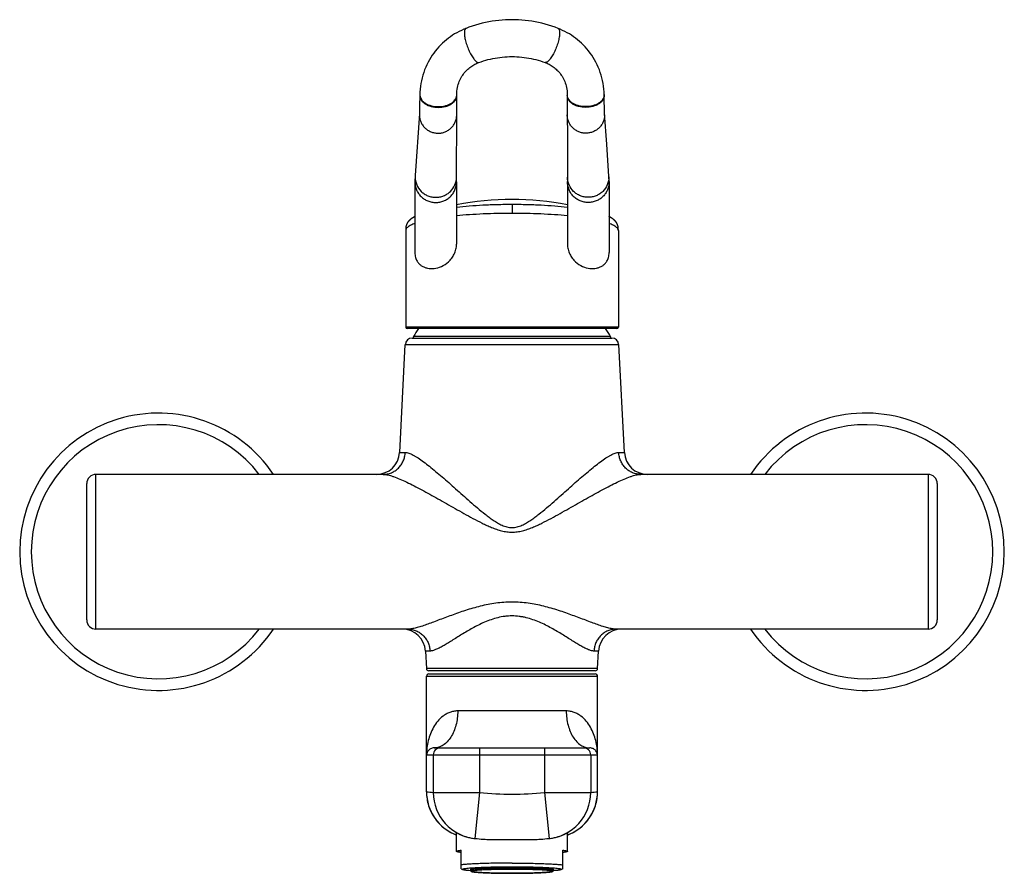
# Model space of a CAD drawing. Header units: millimetres. Extents: x 117 to 705, y 109 to 530.
# Tile 5 of 7: x 163 to 376, y 345 to 530. Entities that reach past the tile are written whole.
import ezdxf

# ---------------------------------------------------------------- set-up
doc = ezdxf.new("R2010")
doc.units = ezdxf.units.MM
doc.header["$LTSCALE"] = 46.255
doc.layers.get('0').update_dxf_attribs({"linetype": 'CONTINUOUS'})

msp = doc.modelspace()

# ---------------------------------------------------------------- linework, layer by layer
at = {"color": 7, "linetype": 'CONTINUOUS'}
for p, q in [((259.61, 528.31), (259.61, 528.31)), ((279.51, 528.31), (279.51, 528.31)), ((262.41, 520.94), (262.41, 520.94)), ((276.7, 520.94), (276.7, 520.94)), ((249.61, 514), (249.56, 511.35)), ((257.61, 512.09), (257.6, 513.99)), ((281.51, 513.99), (281.51, 513.2)), ((289.53, 512.43), (289.5, 514)), ((249.56, 511.35), (249.55, 510.73)), ((257.61, 510.7), (257.61, 512.09)), ((281.51, 513.2), (281.5, 511.83)), ((281.5, 511.83), (281.54, 502.86)), ((289.55, 511.18), (289.53, 512.43)), ((249.52, 509.9), (248.62, 496.45)), ((249.54, 510.38), (249.53, 510.2)), ((249.55, 510.73), (249.54, 510.38)), ((257.54, 496.02), (257.6, 509.62)), ((257.6, 509.6), (257.61, 510.7)), ((289.57, 510.61), (289.55, 511.18)), ((289.58, 510.29), (289.57, 510.61)), ((289.58, 510.13), (289.58, 510.29)), ((289.59, 510), (289.58, 510.13)), ((290.04, 503.24), (289.59, 509.89)), ((281.54, 502.86), (281.57, 496.1)), ((248.56, 495.21), (248.56, 495.08)), ((248.56, 495.08), (248.56, 479.81)), ((257.54, 495.82), (257.54, 496.02)), ((257.56, 495.08), (257.55, 495.21)), ((257.56, 495.08), (257.56, 481.61)), ((281.56, 495.08), (281.56, 495.21)), ((281.56, 495.08), (281.56, 481.61)), ((281.57, 496.13), (281.57, 496.15)), ((281.57, 496.1), (281.57, 495.99)), ((290.55, 495.21), (290.56, 495.08)), ((290.56, 495.08), (290.56, 479.81)), ((247.74, 487.08), (247.7, 487.06)), ((247.77, 487.1), (247.74, 487.08)), ((247.8, 487.13), (247.77, 487.1)), ((247.83, 487.15), (247.8, 487.13)), ((247.86, 487.17), (247.83, 487.15)), ((247.89, 487.19), (247.86, 487.17)), ((247.92, 487.21), (247.89, 487.19)), ((247.95, 487.23), (247.92, 487.21)), ((247.99, 487.25), (247.95, 487.23)), ((248.02, 487.27), (247.99, 487.25)), ((248.05, 487.29), (248.02, 487.27)), ((248.08, 487.31), (248.05, 487.29)), ((248.11, 487.33), (248.08, 487.31)), ((248.14, 487.35), (248.11, 487.33)), ((248.18, 487.37), (248.14, 487.35)), ((248.21, 487.39), (248.18, 487.37)), ((248.24, 487.41), (248.21, 487.39)), ((248.27, 487.43), (248.24, 487.41)), ((248.31, 487.45), (248.27, 487.43)), ((248.34, 487.46), (248.31, 487.45)), ((248.37, 487.48), (248.34, 487.46)), ((248.4, 487.5), (248.37, 487.48)), ((248.43, 487.52), (248.4, 487.5)), ((248.46, 487.53), (248.43, 487.52)), ((248.49, 487.55), (248.46, 487.53)), ((248.54, 487.57), (248.49, 487.55)), ((248.56, 487.58), (248.54, 487.57)), ((290.59, 487.56), (290.56, 487.58)), ((290.63, 487.54), (290.59, 487.56)), ((290.66, 487.53), (290.63, 487.54)), ((290.69, 487.51), (290.66, 487.53)), ((290.72, 487.5), (290.69, 487.51)), ((290.74, 487.48), (290.72, 487.5)), ((290.77, 487.46), (290.74, 487.48)), ((290.8, 487.45), (290.77, 487.46)), ((290.83, 487.43), (290.8, 487.45)), ((290.85, 487.42), (290.83, 487.43)), ((290.88, 487.4), (290.85, 487.42)), ((290.91, 487.39), (290.88, 487.4)), ((290.94, 487.37), (290.91, 487.39)), ((290.97, 487.35), (290.94, 487.37)), ((290.99, 487.34), (290.97, 487.35)), ((291.02, 487.32), (290.99, 487.34)), ((291.05, 487.3), (291.02, 487.32)), ((291.08, 487.29), (291.05, 487.3)), ((291.1, 487.27), (291.08, 487.29)), ((291.13, 487.25), (291.1, 487.27)), ((291.16, 487.23), (291.13, 487.25)), ((291.18, 487.21), (291.16, 487.23)), ((291.21, 487.2), (291.18, 487.21)), ((291.24, 487.18), (291.21, 487.2)), ((291.27, 487.16), (291.24, 487.18)), ((291.29, 487.14), (291.27, 487.16)), ((291.32, 487.12), (291.29, 487.14)), ((291.35, 487.1), (291.32, 487.12)), ((291.38, 487.08), (291.35, 487.1)), ((291.41, 487.06), (291.38, 487.08)), ((291.43, 487.04), (291.41, 487.06)), ((291.46, 487.02), (291.43, 487.04)), ((292.56, 484.58), (292.56, 484.68)), ((292.56, 484.58), (292.56, 463.65)), ((292.26, 463.35), (246.86, 463.35)), ((247.98, 461.3), (291.13, 461.3)), ((245.26, 436.54), (246.48, 459.88)), ((292.63, 459.88), (293.85, 436.54)), ((241.71, 431.8), (179.56, 431.8)), ((359.56, 431.8), (297.4, 431.8)), ((177.56, 400.3), (177.56, 429.8)), ((361.56, 429.8), (361.56, 400.3)), ((247.09, 398.3), (179.56, 398.3)), ((359.56, 398.3), (292.02, 398.3)), ((250.83, 393.56), (251.03, 389.77)), ((288.08, 389.77), (288.28, 393.56)), ((251.06, 363.12), (251.06, 388.1)), ((287.58, 389.3), (251.53, 389.3)), ((251.56, 388.6), (287.56, 388.6)), ((288.06, 363.12), (288.06, 388.1)), ((252.73, 372.6), (286.38, 372.6)), ((286.54, 372.59), (286.38, 372.6)), ((257.56, 350.21), (257.56, 354.24)), ((281.56, 350.21), (281.56, 354.24)), ((261.51, 353), (261.53, 353)), ((277.58, 353), (277.6, 353)), ((258.56, 346.43), (258.56, 350.46)), ((280.56, 346.43), (280.56, 350.46)), ((258.56, 346.43), (258.85, 346.27)), ((260.56, 346.32), (260.56, 346.12)), ((278.56, 346.32), (278.56, 346.12)), ((280.56, 346.43), (280.26, 346.27))]:
    msp.add_line(p, q, dxfattribs=at)
at = {"color": 9, "linetype": 'CONTINUOUS'}
for p, q in [((249.61, 514), (249.61, 513.97)), ((249.61, 513.84), (249.61, 513.81)), ((249.61, 513.84), (249.61, 513.84)), ((249.61, 513.84), (249.61, 513.84)), ((289.5, 514), (289.5, 513.97)), ((289.5, 513.84), (289.51, 513.81)), ((269.56, 490.26), (269.56, 488.29)), ((292.56, 463.65), (246.56, 463.65)), ((290.88, 461.6), (248.23, 461.6)), ((246.48, 459.88), (292.63, 459.88)), ((245.26, 436.54), (246.46, 436.54)), ((292.65, 436.54), (293.85, 436.54)), ((179.56, 398.3), (179.56, 431.8)), ((359.56, 431.8), (359.56, 398.3)), ((251.82, 393.56), (250.83, 393.56)), ((288.28, 393.56), (287.29, 393.56)), ((288.08, 389.77), (251.03, 389.77)), ((251.06, 388.1), (288.06, 388.1)), ((281.3, 380.6), (257.81, 380.6)), ((251.06, 371.1), (288.06, 371.1)), ((252.53, 371.1), (252.53, 362.95)), ((262.53, 372.6), (262.53, 362.95)), ((276.58, 372.6), (276.58, 362.95)), ((286.58, 371.1), (286.58, 362.95)), ((251.06, 363.12), (251.06, 363.12)), ((252.53, 362.95), (262.53, 362.95)), ((262.53, 362.95), (261.53, 353)), ((276.58, 362.95), (286.58, 362.95)), ((276.58, 362.95), (277.58, 353)), ((288.06, 363.12), (288.06, 363.12))]:
    msp.add_line(p, q, dxfattribs=at)
at = {"color": 7, "linetype": 'CONTINUOUS'}
for points in [[(259.61, 528.31), (259.13, 528.12), (258.62, 527.89), (258.12, 527.65), (257.63, 527.39), (257.15, 527.11), (256.69, 526.82), (256.23, 526.51), (255.79, 526.18), (255.36, 525.84), (254.93, 525.48), (254.52, 525.11), (254.11, 524.71), (253.72, 524.3), (253.34, 523.87), (252.97, 523.42), (252.63, 522.96), (252.29, 522.49), (251.98, 522), (251.68, 521.5), (251.39, 520.99), (251.13, 520.46), (250.88, 519.91), (250.65, 519.35), (250.45, 518.78), (250.26, 518.2), (250.1, 517.6), (249.95, 517), (249.84, 516.39), (249.74, 515.78), (249.67, 515.17), (249.63, 514.55), (249.61, 514)], [(279.51, 528.31), (278.86, 528.56), (278.15, 528.8), (277.44, 529.03), (276.72, 529.23), (276, 529.42), (275.29, 529.58), (274.57, 529.73), (273.85, 529.86), (273.13, 529.96), (272.42, 530.05), (271.7, 530.12), (270.98, 530.16), (270.27, 530.19), (269.55, 530.2), (268.84, 530.19), (268.12, 530.16), (267.41, 530.12), (266.69, 530.05), (265.97, 529.96), (265.26, 529.85), (264.54, 529.73), (263.82, 529.58), (263.1, 529.42), (262.39, 529.23), (261.67, 529.03), (260.96, 528.8), (260.25, 528.55), (259.61, 528.31)], [(289.5, 514), (289.48, 514.56), (289.44, 515.17), (289.37, 515.79), (289.27, 516.4), (289.15, 517.01), (289.01, 517.61), (288.85, 518.2), (288.66, 518.79), (288.45, 519.36), (288.22, 519.92), (287.98, 520.46), (287.71, 520.99), (287.43, 521.51), (287.13, 522.01), (286.81, 522.5), (286.48, 522.97), (286.13, 523.43), (285.77, 523.87), (285.39, 524.3), (284.99, 524.71), (284.59, 525.11), (284.17, 525.49), (283.75, 525.85), (283.32, 526.19), (282.87, 526.51), (282.42, 526.82), (281.96, 527.11), (281.48, 527.39), (280.99, 527.65), (280.49, 527.89), (279.97, 528.12), (279.51, 528.31)], [(262.41, 520.94), (262.86, 521.1), (263.36, 521.27), (263.86, 521.42), (264.36, 521.56), (264.87, 521.68), (265.38, 521.79), (265.89, 521.89), (266.41, 521.97), (266.93, 522.04), (267.45, 522.1), (267.97, 522.14), (268.5, 522.18), (269.03, 522.2), (269.55, 522.2), (270.08, 522.2), (270.61, 522.18), (271.13, 522.14), (271.66, 522.1), (272.18, 522.04), (272.7, 521.97), (273.21, 521.89), (273.73, 521.79), (274.24, 521.68), (274.74, 521.56), (275.25, 521.42), (275.75, 521.27), (276.25, 521.11), (276.7, 520.94)], [(257.6, 513.99), (257.61, 514.37), (257.64, 514.76), (257.69, 515.14), (257.76, 515.5), (257.84, 515.85), (257.93, 516.18), (258.04, 516.51), (258.16, 516.82), (258.29, 517.12), (258.43, 517.41), (258.57, 517.68), (258.73, 517.95), (258.89, 518.2), (259.06, 518.44), (259.24, 518.67), (259.43, 518.89), (259.62, 519.1), (259.82, 519.3), (260.02, 519.49), (260.23, 519.67), (260.43, 519.84), (260.64, 520), (260.85, 520.14), (261.07, 520.28), (261.28, 520.41), (261.5, 520.54), (261.73, 520.65), (261.96, 520.76), (262.2, 520.86), (262.41, 520.94)], [(276.7, 520.94), (276.91, 520.86), (277.15, 520.76), (277.38, 520.65), (277.61, 520.54), (277.83, 520.42), (278.04, 520.28), (278.26, 520.15), (278.47, 520), (278.68, 519.84), (278.88, 519.67), (279.09, 519.5), (279.29, 519.3), (279.49, 519.1), (279.68, 518.89), (279.87, 518.67), (280.05, 518.44), (280.22, 518.2), (280.38, 517.95), (280.54, 517.69), (280.69, 517.41), (280.82, 517.12), (280.96, 516.82), (281.07, 516.51), (281.18, 516.19), (281.28, 515.85), (281.36, 515.5), (281.42, 515.14), (281.47, 514.77), (281.5, 514.38), (281.51, 513.99)], [(249.53, 510.2), (249.53, 510.06), (249.53, 510), (249.52, 509.95), (249.52, 509.92), (249.52, 509.9)], [(289.59, 509.89), (289.59, 509.9), (289.59, 509.92), (289.59, 509.96), (289.59, 510)], [(290.55, 495.21), (290.55, 495.4), (290.54, 495.61), (290.53, 495.82), (290.52, 496.03), (290.51, 496.24), (290.04, 503.24)], [(248.62, 496.45), (248.61, 496.25), (248.59, 496.03), (248.58, 495.83), (248.57, 495.62), (248.56, 495.41), (248.56, 495.21)], [(257.55, 495.21), (257.55, 495.36), (257.55, 495.51), (257.54, 495.67), (257.54, 495.82)], [(281.57, 495.99), (281.57, 495.82), (281.57, 495.67), (281.57, 495.51), (281.56, 495.36), (281.56, 495.21)], [(247.7, 487.06), (247.69, 487.05), (247.67, 487.03), (247.66, 487.02), (247.64, 487.01), (247.63, 487), (247.61, 486.99), (247.6, 486.97), (247.58, 486.96), (247.57, 486.95), (247.55, 486.94), (247.54, 486.93), (247.52, 486.91), (247.51, 486.9), (247.49, 486.89), (247.48, 486.88), (247.46, 486.86), (247.45, 486.85), (247.43, 486.84), (247.42, 486.82), (247.41, 486.81), (247.39, 486.8), (247.38, 486.78), (247.36, 486.77), (247.35, 486.75), (247.33, 486.74), (247.32, 486.73), (247.31, 486.71), (247.29, 486.7), (247.28, 486.68), (247.26, 486.67), (247.25, 486.65), (247.24, 486.64), (247.22, 486.63), (247.21, 486.61), (247.19, 486.6), (247.18, 486.58), (247.17, 486.56), (247.15, 486.55), (247.14, 486.53), (247.13, 486.52), (247.11, 486.5), (247.1, 486.48), (247.09, 486.47), (247.07, 486.45), (247.06, 486.43), (247.05, 486.42), (247.04, 486.4), (247.02, 486.38), (247.01, 486.36), (247, 486.35), (246.98, 486.33), (246.97, 486.31), (246.96, 486.29), (246.94, 486.27), (246.93, 486.24), (246.92, 486.22), (246.9, 486.2), (246.89, 486.18), (246.88, 486.15), (246.86, 486.13), (246.85, 486.11), (246.84, 486.08), (246.82, 486.05), (246.81, 486.03), (246.8, 486), (246.78, 485.97), (246.77, 485.94), (246.76, 485.91), (246.75, 485.88), (246.73, 485.85), (246.72, 485.82), (246.71, 485.78), (246.7, 485.75), (246.69, 485.71), (246.67, 485.68), (246.66, 485.64), (246.65, 485.6), (246.64, 485.56), (246.63, 485.52), (246.62, 485.48), (246.62, 485.43), (246.61, 485.39), (246.6, 485.35), (246.59, 485.31), (246.59, 485.26), (246.58, 485.22), (246.58, 485.17), (246.57, 485.13), (246.57, 485.08), (246.57, 485.04), (246.56, 484.99), (246.56, 484.94), (246.56, 484.89), (246.56, 484.84), (246.56, 484.79), (246.56, 484.74), (246.56, 484.68), (246.56, 484.63), (246.56, 463.65)], [(292.56, 484.68), (292.56, 484.74), (292.55, 484.79), (292.55, 484.84), (292.55, 484.89), (292.55, 484.94), (292.55, 484.99), (292.54, 485.04), (292.54, 485.09), (292.54, 485.14), (292.53, 485.18), (292.53, 485.23), (292.52, 485.28), (292.51, 485.33), (292.51, 485.37), (292.5, 485.41), (292.49, 485.46), (292.48, 485.5), (292.47, 485.54), (292.46, 485.58), (292.45, 485.61), (292.44, 485.65), (292.43, 485.68), (292.42, 485.72), (292.41, 485.75), (292.4, 485.78), (292.39, 485.81), (292.38, 485.84), (292.37, 485.87), (292.36, 485.9), (292.35, 485.93), (292.33, 485.95), (292.32, 485.98), (292.31, 486.01), (292.3, 486.03), (292.29, 486.06), (292.27, 486.08), (292.26, 486.1), (292.25, 486.13), (292.24, 486.15), (292.22, 486.17), (292.21, 486.19), (292.2, 486.22), (292.19, 486.24), (292.17, 486.26), (292.16, 486.28), (292.15, 486.3), (292.13, 486.32), (292.12, 486.34), (292.11, 486.35), (292.1, 486.37), (292.08, 486.39), (292.07, 486.41), (292.06, 486.43), (292.04, 486.44), (292.03, 486.46), (292.02, 486.48), (292, 486.49), (291.99, 486.51), (291.98, 486.53), (291.96, 486.54), (291.95, 486.56), (291.94, 486.57), (291.92, 486.59), (291.91, 486.6), (291.89, 486.62), (291.88, 486.63), (291.87, 486.65), (291.85, 486.66), (291.84, 486.68), (291.83, 486.69), (291.81, 486.71), (291.8, 486.72), (291.78, 486.73), (291.77, 486.75), (291.76, 486.76), (291.74, 486.77), (291.73, 486.79), (291.71, 486.8), (291.7, 486.81), (291.69, 486.83), (291.67, 486.84), (291.66, 486.85), (291.64, 486.86), (291.63, 486.88), (291.62, 486.89), (291.6, 486.9), (291.59, 486.91), (291.57, 486.92), (291.56, 486.94), (291.55, 486.95), (291.53, 486.96), (291.52, 486.97), (291.5, 486.98), (291.49, 486.99), (291.46, 487.02)], [(251.06, 363.12), (251.06, 362.82), (251.08, 362.42), (251.11, 362.03), (251.17, 361.64), (251.23, 361.25), (251.31, 360.87), (251.41, 360.48), (251.52, 360.11), (251.65, 359.73), (251.79, 359.36), (251.94, 359), (252.11, 358.65), (252.29, 358.3), (252.49, 357.96), (252.7, 357.62), (252.92, 357.3), (253.16, 356.98), (253.4, 356.68), (253.66, 356.38), (253.94, 356.09), (254.22, 355.82), (254.51, 355.55), (254.81, 355.3), (255.13, 355.06), (255.45, 354.84), (255.78, 354.62), (256.12, 354.42), (256.46, 354.23), (256.82, 354.06), (257.18, 353.9), (257.54, 353.75), (257.56, 353.75)], [(281.56, 353.75), (281.57, 353.75), (281.93, 353.9), (282.29, 354.06), (282.65, 354.23), (282.99, 354.42), (283.33, 354.62), (283.66, 354.84), (283.99, 355.06), (284.3, 355.3), (284.6, 355.55), (284.89, 355.82), (285.18, 356.09), (285.45, 356.38), (285.71, 356.68), (285.95, 356.98), (286.19, 357.3), (286.41, 357.62), (286.62, 357.96), (286.82, 358.3), (287, 358.65), (287.17, 359), (287.33, 359.36), (287.47, 359.73), (287.59, 360.11), (287.7, 360.48), (287.8, 360.87), (287.88, 361.25), (287.95, 361.64), (288, 362.03), (288.03, 362.42), (288.05, 362.82), (288.06, 363.12)]]:
    msp.add_lwpolyline(points, dxfattribs=at)
at = {"color": 9, "linetype": 'CONTINUOUS'}
for centre, radius, start, end in [((251.24, 513.97), 1.63, 180.008, 184.5231), ((255.97, 513.94), 1.64, 355.4795, 359.9928), ((255.95, 513.94), 1.65, 354.6711, 355.4848), ((283.14, 513.94), 1.64, 180.0072, 184.5197), ((283.16, 513.94), 1.65, 184.5144, 185.2997), ((287.87, 513.97), 1.63, 355.477, 359.9921), ((253.43, 509.62), 3.92, 176.1594, 179.9981), ((285.68, 509.62), 3.92, 0.002, 3.8796), ((252.89, 496.16), 4.29, 176.1591, 179.9951), ((286.22, 496.16), 4.29, 0.0048, 3.7907), ((193.06, 415.05), 27.5, 37.5283, 322.4717), ((346.06, 415.05), 27.5, 217.5299, 142.4701), ((254.03, 371.1), 1.5, 90.0011, 180.0011), ((285.08, 371.1), 1.5, 359.9989, 89.9989), ((259.56, 432.6), 70, 263.0257, 264.2399), ((261.06, 363.11), 10, 179.999, 249.5076), ((262.53, 362.95), 10, 179.9984, 264.2388), ((269.56, 432.6), 70, 264.2399, 275.7601), ((276.58, 362.95), 10, 275.7612, 0.0016), ((278.06, 363.11), 10, 290.4924, 0.001), ((279.56, 432.6), 70, 275.7601, 276.9743)]:
    msp.add_arc(centre, radius, start, end, dxfattribs=at)
at = {"color": 7, "linetype": 'CONTINUOUS'}
for centre, radius, start, end in [((269.56, 428.29), 63, 79.019, 100.981), ((246.86, 463.65), 0.3, 180, 270), ((269.56, 449.14), 24.7, 144.8821, 149.7054), ((269.56, 449.14), 24.7, 30.2946, 35.1179), ((292.26, 463.65), 0.3, 270, 360), ((247.98, 459.8), 1.5, 90, 177), ((248.4, 461.5), 0.2, 149.7054, 270), ((290.71, 461.5), 0.2, 270, 30.2946), ((291.13, 459.8), 1.5, 3, 90), ((193.06, 415.05), 30, 33.9458, 326.0542), ((346.06, 415.05), 30, 213.9413, 146.0587), ((240.26, 436.8), 5, 270, 357), ((298.85, 436.8), 5, 183, 270), ((179.56, 429.8), 2, 90, 180), ((359.56, 429.8), 2, 0, 90), ((179.56, 400.3), 2, 180, 270), ((359.56, 400.3), 2, 270, 360), ((245.84, 393.3), 5, 3, 90), ((293.27, 393.3), 5, 90, 177), ((251.53, 389.8), 0.5, 183, 270), ((251.56, 388.1), 0.5, 90, 180), ((287.56, 388.1), 0.5, 0, 90), ((287.58, 389.8), 0.5, 270, 357), ((269.56, 432.6), 80, 264.2399, 265.5718), ((269.56, 432.6), 80, 274.4282, 275.7601)]:
    msp.add_arc(centre, radius, start, end, dxfattribs=at)
at = {"color": 9, "linetype": 'CONTINUOUS'}
for points, knots in [([(259.61, 528.31), (259.58, 528.3), (259.52, 528.27), (259.45, 528.2), (259.39, 528.11), (259.32, 527.94), (259.27, 527.68), (259.26, 527.46), (259.26, 527.33)], [0, 0, 0, 0, 0.083712, 0.173224, 0.273168, 0.386756, 0.660523, 1, 1, 1, 1]), ([(279.51, 528.31), (279.53, 528.3), (279.59, 528.27), (279.66, 528.2), (279.72, 528.11), (279.79, 527.94), (279.85, 527.68), (279.86, 527.46), (279.86, 527.33)], [0, 0, 0, 0, 0.083711, 0.173225, 0.27317, 0.38676, 0.660527, 1, 1, 1, 1]), ([(259.26, 527.33), (259.26, 527.19), (259.27, 526.89), (259.36, 526.22), (259.58, 525.31), (259.95, 524.19), (260.35, 523.27), (260.71, 522.59), (260.98, 522.14), (261.25, 521.74), (261.51, 521.42), (261.76, 521.17), (261.97, 521.02), (262.12, 520.95), (262.23, 520.92), (262.32, 520.92), (262.39, 520.93), (262.41, 520.94)], [0, 0, 0, 0, 0.057042, 0.121911, 0.270015, 0.431935, 0.593427, 0.669552, 0.740318, 0.804354, 0.860331, 0.907499, 0.94562, 0.961484, 0.975513, 0.988144, 1, 1, 1, 1]), ([(279.86, 527.33), (279.86, 527.19), (279.84, 526.89), (279.75, 526.22), (279.53, 525.31), (279.16, 524.19), (278.76, 523.27), (278.4, 522.59), (278.13, 522.14), (277.86, 521.74), (277.6, 521.42), (277.35, 521.17), (277.14, 521.02), (276.99, 520.95), (276.88, 520.92), (276.79, 520.92), (276.73, 520.93), (276.7, 520.94)], [0, 0, 0, 0, 0.057042, 0.121911, 0.270013, 0.431933, 0.593425, 0.669549, 0.740315, 0.804356, 0.860328, 0.907498, 0.945619, 0.961483, 0.975513, 0.988144, 1, 1, 1, 1]), ([(249.61, 513.84), (249.63, 513.67), (249.71, 513.34), (249.96, 512.87), (250.35, 512.45), (250.85, 512.08), (251.45, 511.78), (252.36, 511.48), (253.59, 511.33), (254.71, 511.45), (255.41, 511.65), (255.74, 511.77), (256.05, 511.91), (256.43, 512.11), (256.84, 512.41), (257.17, 512.76), (257.37, 513.07), (257.52, 513.38), (257.58, 513.62), (257.6, 513.79)], [0, 0, 0, 0, 0.04872, 0.100304, 0.156271, 0.217216, 0.283013, 0.352926, 0.499916, 0.646905, 0.682325, 0.71683, 0.750358, 0.782713, 0.843671, 0.899614, 0.925906, 0.951367, 1, 1, 1, 1]), ([(249.61, 513.81), (249.61, 513.64), (249.66, 513.29), (249.9, 512.8), (250.28, 512.35), (250.78, 511.96), (251.39, 511.64), (252.33, 511.32), (253.6, 511.16), (254.88, 511.31), (255.82, 511.62), (256.43, 511.94), (256.93, 512.32), (257.31, 512.77), (257.55, 513.26), (257.6, 513.61), (257.6, 513.78)], [0, 0, 0, 0, 0.048722, 0.099974, 0.155554, 0.216292, 0.282153, 0.352399, 0.500551, 0.648566, 0.718656, 0.784319, 0.844847, 0.900223, 0.951331, 1, 1, 1, 1]), ([(289.51, 513.81), (289.51, 513.64), (289.45, 513.29), (289.21, 512.8), (288.83, 512.35), (288.33, 511.96), (287.72, 511.64), (286.78, 511.32), (285.51, 511.16), (284.23, 511.31), (283.29, 511.62), (282.68, 511.94), (282.18, 512.32), (281.8, 512.77), (281.56, 513.26), (281.51, 513.61), (281.51, 513.78)], [0, 0, 0, 0, 0.048722, 0.099974, 0.155554, 0.216292, 0.282153, 0.352399, 0.500551, 0.648566, 0.718656, 0.784319, 0.844847, 0.900223, 0.951331, 1, 1, 1, 1]), ([(289.5, 513.84), (289.48, 513.68), (289.41, 513.34), (289.15, 512.87), (288.76, 512.45), (288.26, 512.08), (287.67, 511.78), (286.76, 511.48), (285.52, 511.33), (284.4, 511.45), (283.7, 511.65), (283.37, 511.77), (283.06, 511.91), (282.68, 512.11), (282.27, 512.41), (281.94, 512.76), (281.74, 513.07), (281.59, 513.38), (281.53, 513.63), (281.52, 513.79)], [0, 0, 0, 0, 0.048714, 0.100284, 0.156233, 0.217163, 0.282949, 0.352858, 0.499856, 0.646868, 0.682294, 0.716806, 0.750338, 0.782698, 0.843665, 0.899611, 0.925902, 0.951378, 1, 1, 1, 1]), ([(249.51, 509.62), (249.51, 509.36), (249.56, 508.84), (249.79, 508.09), (250.17, 507.4), (250.68, 506.79), (251.29, 506.29), (251.99, 505.92), (252.75, 505.69), (253.55, 505.61), (254.34, 505.68), (255.1, 505.91), (255.81, 506.28), (256.42, 506.77), (256.93, 507.38), (257.31, 508.07), (257.55, 508.82), (257.6, 509.34), (257.6, 509.6)], [0, 0, 0, 0, 0.062036, 0.124157, 0.186419, 0.248858, 0.311483, 0.374275, 0.437189, 0.500162, 0.563123, 0.626003, 0.688742, 0.751305, 0.813683, 0.875891, 0.937976, 1, 1, 1, 1]), ([(289.6, 509.62), (289.6, 509.36), (289.55, 508.84), (289.32, 508.09), (288.94, 507.4), (288.44, 506.79), (287.82, 506.29), (287.12, 505.92), (286.36, 505.69), (285.56, 505.61), (284.77, 505.68), (284.01, 505.91), (283.3, 506.28), (282.68, 506.77), (282.18, 507.38), (281.8, 508.07), (281.56, 508.82), (281.51, 509.34), (281.51, 509.6)], [0, 0, 0, 0, 0.062037, 0.124157, 0.186419, 0.248858, 0.311484, 0.374276, 0.43719, 0.500164, 0.563125, 0.626004, 0.688743, 0.751306, 0.813683, 0.875892, 0.937976, 1, 1, 1, 1]), ([(248.56, 495.08), (248.56, 494.79), (248.61, 494.21), (248.83, 493.51), (249.08, 492.98), (249.31, 492.61), (249.57, 492.26), (249.87, 491.94), (250.2, 491.64), (250.55, 491.39), (250.93, 491.16), (251.33, 490.98), (251.75, 490.83), (252.18, 490.72), (252.61, 490.66), (253.06, 490.64), (253.5, 490.66), (253.93, 490.72), (254.36, 490.83), (254.78, 490.98), (255.18, 491.16), (255.56, 491.39), (255.92, 491.64), (256.24, 491.94), (256.54, 492.26), (256.8, 492.61), (257.03, 492.98), (257.28, 493.51), (257.5, 494.21), (257.56, 494.79), (257.56, 495.08)], [0, 0, 0, 0, 0.061972, 0.124016, 0.155159, 0.18627, 0.217492, 0.248698, 0.280007, 0.311311, 0.342703, 0.374097, 0.405553, 0.437013, 0.468506, 0.5, 0.531494, 0.562987, 0.594447, 0.625903, 0.657297, 0.688689, 0.719993, 0.751302, 0.782508, 0.81373, 0.844841, 0.875984, 0.938028, 1, 1, 1, 1]), ([(248.61, 496.16), (248.61, 495.59), (248.84, 494.43), (249.67, 493.21), (250.57, 492.48), (251.35, 492.07), (252.19, 491.81), (253.07, 491.73), (253.94, 491.81), (254.78, 492.06), (255.56, 492.46), (256.47, 493.19), (257.3, 494.4), (257.54, 495.56), (257.54, 496.13)], [0, 0, 0, 0, 0.123855, 0.248254, 0.311022, 0.373974, 0.437036, 0.500163, 0.56328, 0.626306, 0.689205, 0.751912, 0.876195, 1, 1, 1, 1]), ([(290.56, 495.08), (290.56, 494.79), (290.5, 494.21), (290.28, 493.51), (290.03, 492.98), (289.8, 492.61), (289.54, 492.26), (289.24, 491.94), (288.92, 491.64), (288.56, 491.39), (288.18, 491.16), (287.78, 490.98), (287.36, 490.83), (286.93, 490.72), (286.5, 490.66), (286.06, 490.64), (285.61, 490.66), (285.18, 490.72), (284.75, 490.83), (284.33, 490.98), (283.93, 491.16), (283.55, 491.39), (283.2, 491.64), (282.87, 491.94), (282.57, 492.26), (282.31, 492.61), (282.08, 492.98), (281.83, 493.51), (281.61, 494.21), (281.56, 494.79), (281.56, 495.08)], [0, 0, 0, 0, 0.061972, 0.124016, 0.15516, 0.18627, 0.217493, 0.248698, 0.280008, 0.311311, 0.342704, 0.374097, 0.405554, 0.437013, 0.468506, 0.5, 0.531494, 0.562987, 0.594446, 0.625903, 0.657296, 0.688689, 0.719993, 0.751302, 0.782507, 0.81373, 0.84484, 0.875984, 0.938028, 1, 1, 1, 1]), ([(290.5, 496.16), (290.5, 495.59), (290.27, 494.43), (289.44, 493.21), (288.54, 492.48), (287.76, 492.07), (286.92, 491.81), (286.05, 491.73), (285.17, 491.81), (284.33, 492.06), (283.55, 492.46), (282.65, 493.19), (281.81, 494.4), (281.57, 495.56), (281.57, 496.13)], [0, 0, 0, 0, 0.123853, 0.248254, 0.311021, 0.373972, 0.437034, 0.500161, 0.563278, 0.626304, 0.689204, 0.75191, 0.876195, 1, 1, 1, 1]), ([(257.55, 489.66), (258.47, 489.76), (260.38, 489.93), (263.32, 490.12), (266.4, 490.23), (268.5, 490.26), (269.56, 490.26)], [0, 0, 0, 0, 0.230449, 0.477507, 0.735871, 1, 1, 1, 1]), ([(269.56, 490.26), (270.61, 490.26), (272.71, 490.23), (275.79, 490.12), (278.73, 489.93), (280.64, 489.76), (281.56, 489.66)], [0, 0, 0, 0, 0.264128, 0.522493, 0.769532, 1, 1, 1, 1]), ([(269.56, 488.29), (267.48, 488.29), (264.4, 488.22), (260.4, 488), (258.48, 487.84), (257.55, 487.75)], [0, 0, 0, 0, 0.519215, 0.766731, 1, 1, 1, 1]), ([(281.56, 487.75), (280.63, 487.84), (278.71, 488), (274.71, 488.22), (271.64, 488.29), (269.56, 488.29)], [0, 0, 0, 0, 0.233279, 0.480778, 1, 1, 1, 1]), ([(248.55, 486.09), (248.26, 485.99), (247.85, 485.82), (247.35, 485.55), (247.07, 485.36), (246.84, 485.16), (246.68, 484.97), (246.58, 484.76), (246.56, 484.62), (246.56, 484.55)], [0, 0, 0, 0, 0.355826, 0.504081, 0.633207, 0.744481, 0.840044, 0.923415, 1, 1, 1, 1]), ([(292.56, 484.55), (292.56, 484.62), (292.53, 484.76), (292.43, 484.96), (292.27, 485.16), (292.04, 485.36), (291.76, 485.55), (291.27, 485.82), (290.85, 485.99), (290.56, 486.09)], [0, 0, 0, 0, 0.07661, 0.160033, 0.255646, 0.366929, 0.496023, 0.644224, 1, 1, 1, 1]), ([(241.71, 431.8), (242.01, 431.8), (242.62, 431.86), (243.49, 432.13), (244.3, 432.56), (245.01, 433.15), (245.6, 433.87), (246.06, 434.69), (246.36, 435.59), (246.44, 436.22), (246.46, 436.54)], [0, 0, 0, 0, 0.121975, 0.244402, 0.36767, 0.492036, 0.617599, 0.744287, 0.87187, 1, 1, 1, 1]), ([(246.46, 436.54), (246.58, 436.54), (246.85, 436.51), (247.26, 436.39), (247.71, 436.21), (248.19, 435.98), (248.71, 435.68), (249.47, 435.21), (250.47, 434.5), (251.73, 433.52), (253.06, 432.43), (254.45, 431.25), (255.89, 429.99), (257.37, 428.67), (258.9, 427.31), (260.46, 425.93), (262.07, 424.53), (263.45, 423.39), (264.6, 422.51), (265.49, 421.87), (266.42, 421.28), (267.4, 420.76), (268.27, 420.45), (269, 420.31), (269.56, 420.28), (270.11, 420.31), (270.84, 420.45), (271.72, 420.76), (272.7, 421.28), (273.62, 421.87), (274.51, 422.51), (275.66, 423.39), (277.04, 424.53), (278.65, 425.93), (280.21, 427.31), (281.74, 428.67), (283.22, 429.99), (284.66, 431.25), (286.05, 432.43), (287.38, 433.52), (288.64, 434.5), (289.64, 435.21), (290.4, 435.68), (290.92, 435.98), (291.4, 436.21), (291.85, 436.39), (292.26, 436.51), (292.53, 436.54), (292.65, 436.54)], [0, 0, 0, 0, 0.006463, 0.013878, 0.022312, 0.031762, 0.042187, 0.053525, 0.07865, 0.106571, 0.136772, 0.168821, 0.20237, 0.237137, 0.272894, 0.309459, 0.346681, 0.384438, 0.403485, 0.422631, 0.441866, 0.46118, 0.480557, 0.490275, 0.5, 0.509725, 0.519443, 0.53882, 0.558134, 0.577369, 0.596515, 0.615563, 0.653319, 0.690541, 0.727106, 0.762863, 0.79763, 0.831179, 0.863228, 0.893429, 0.92135, 0.946475, 0.957813, 0.968238, 0.977688, 0.986122, 0.993537, 1, 1, 1, 1]), ([(297.4, 431.8), (297.1, 431.8), (296.49, 431.86), (295.62, 432.13), (294.82, 432.56), (294.1, 433.15), (293.51, 433.87), (293.05, 434.69), (292.76, 435.59), (292.67, 436.22), (292.65, 436.54)], [0, 0, 0, 0, 0.121975, 0.244402, 0.36767, 0.492036, 0.617599, 0.744287, 0.87187, 1, 1, 1, 1]), ([(241.71, 431.8), (241.87, 431.8), (242.21, 431.77), (242.74, 431.67), (243.32, 431.52), (244.18, 431.24), (245.34, 430.78), (246.82, 430.11), (248.4, 429.32), (250.66, 428.13), (252.99, 426.83), (255.39, 425.47), (257.26, 424.41), (259.16, 423.33), (261.1, 422.27), (262.75, 421.41), (264.11, 420.76), (265.14, 420.3), (266.2, 419.9), (267.29, 419.57), (268.41, 419.34), (269.56, 419.26), (270.7, 419.34), (271.82, 419.57), (272.91, 419.9), (273.97, 420.3), (275.01, 420.76), (276.36, 421.41), (278.01, 422.27), (279.95, 423.33), (281.85, 424.41), (283.72, 425.47), (286.12, 426.83), (288.45, 428.13), (290.71, 429.32), (292.29, 430.11), (293.77, 430.78), (294.93, 431.24), (295.79, 431.52), (296.37, 431.67), (296.9, 431.77), (297.24, 431.8), (297.4, 431.8)], [0, 0, 0, 0, 0.007745, 0.016488, 0.026209, 0.036854, 0.060625, 0.087206, 0.116047, 0.146695, 0.212038, 0.246224, 0.281163, 0.31671, 0.352745, 0.389172, 0.407506, 0.425909, 0.444372, 0.462884, 0.481432, 0.5, 0.518568, 0.537116, 0.555628, 0.574091, 0.592494, 0.610828, 0.647255, 0.68329, 0.718837, 0.753776, 0.787961, 0.853305, 0.883953, 0.912794, 0.939375, 0.963146, 0.973792, 0.983512, 0.992254, 1, 1, 1, 1]), ([(292.02, 398.3), (291.9, 398.3), (291.63, 398.31), (291.06, 398.39), (290.25, 398.57), (289.2, 398.89), (288.05, 399.28), (286.81, 399.73), (285.01, 400.41), (283.13, 401.13), (281.17, 401.83), (279.1, 402.53), (276.95, 403.16), (274.74, 403.65), (273.03, 403.93), (271.3, 404.1), (269.56, 404.16), (267.81, 404.11), (266.08, 403.93), (264.37, 403.65), (262.16, 403.16), (259.51, 402.38), (256.49, 401.32), (254.1, 400.41), (252.3, 399.73), (251.06, 399.28), (249.91, 398.89), (248.86, 398.57), (248.05, 398.39), (247.48, 398.31), (247.21, 398.3), (247.09, 398.3)], [0, 0, 0, 0, 0.007997, 0.016913, 0.037351, 0.060945, 0.087202, 0.115664, 0.145946, 0.210741, 0.244789, 0.279687, 0.351506, 0.388191, 0.425248, 0.462562, 0.500002, 0.537442, 0.57475, 0.611807, 0.648497, 0.72031, 0.789257, 0.854055, 0.884336, 0.912799, 0.939055, 0.96265, 0.983096, 0.992007, 1, 1, 1, 1]), ([(287.29, 393.56), (287.2, 393.56), (287.02, 393.57), (286.72, 393.64), (286.4, 393.73), (285.93, 393.91), (285.28, 394.22), (284.44, 394.67), (283.54, 395.21), (282.2, 396.04), (280.79, 396.93), (279.29, 397.83), (277.66, 398.77), (275.93, 399.64), (274.09, 400.36), (272.88, 400.73), (271.88, 400.94), (270.85, 401.1), (269.81, 401.17), (268.78, 401.14), (267.74, 401.04), (266.48, 400.8), (265.02, 400.36), (263.62, 399.82), (262.29, 399.19), (260.63, 398.31), (258.72, 397.18), (256.91, 396.04), (255.57, 395.21), (254.67, 394.67), (253.83, 394.22), (253.08, 393.87), (252.51, 393.66), (252.1, 393.57), (251.91, 393.56), (251.82, 393.56)], [0, 0, 0, 0, 0.006785, 0.014408, 0.022911, 0.032296, 0.053605, 0.078012, 0.105107, 0.134496, 0.198819, 0.233216, 0.268827, 0.343054, 0.381444, 0.420515, 0.440263, 0.460118, 0.499994, 0.51996, 0.539889, 0.579476, 0.618547, 0.656937, 0.694523, 0.731187, 0.80119, 0.865513, 0.894903, 0.921997, 0.946403, 0.967714, 0.985593, 0.993216, 1, 1, 1, 1]), ([(247.09, 398.3), (247.39, 398.3), (247.99, 398.24), (248.86, 397.97), (249.66, 397.53), (250.37, 396.94), (250.97, 396.22), (251.42, 395.4), (251.72, 394.5), (251.8, 393.87), (251.82, 393.56)], [0, 0, 0, 0, 0.121769, 0.244022, 0.367173, 0.491498, 0.617101, 0.743903, 0.87166, 1, 1, 1, 1]), ([(292.02, 398.3), (291.72, 398.3), (291.12, 398.24), (290.25, 397.97), (289.45, 397.53), (288.74, 396.94), (288.15, 396.22), (287.69, 395.4), (287.4, 394.5), (287.31, 393.87), (287.29, 393.56)], [0, 0, 0, 0, 0.121769, 0.244023, 0.367174, 0.491499, 0.617101, 0.743903, 0.87166, 1, 1, 1, 1]), ([(257.81, 380.6), (257.51, 380.6), (256.92, 380.54), (256.09, 380.3), (255.33, 379.94), (254.42, 379.34), (253.46, 378.41), (252.56, 377.1), (251.89, 375.68), (251.42, 374.19), (251.13, 372.65), (251.06, 371.62), (251.06, 371.1)], [0, 0, 0, 0, 0.070114, 0.137313, 0.202427, 0.266107, 0.390691, 0.513538, 0.635592, 0.757259, 0.878709, 1, 1, 1, 1]), ([(257.81, 380.6), (257.81, 380.08), (257.75, 379.04), (257.46, 377.55), (257, 376.17), (256.38, 374.95), (255.61, 373.94), (254.73, 373.18), (253.91, 372.78), (253.24, 372.62), (252.9, 372.6), (252.73, 372.6)], [0, 0, 0, 0, 0.150558, 0.297703, 0.438323, 0.56993, 0.691029, 0.801535, 0.903191, 0.951932, 1, 1, 1, 1]), ([(288.06, 371.1), (288.05, 371.62), (287.98, 372.65), (287.7, 374.19), (287.22, 375.68), (286.55, 377.1), (285.65, 378.41), (284.69, 379.34), (283.78, 379.94), (283.02, 380.3), (282.19, 380.54), (281.6, 380.6), (281.3, 380.6)], [0, 0, 0, 0, 0.121291, 0.24274, 0.364408, 0.486462, 0.609309, 0.733893, 0.797573, 0.862687, 0.929886, 1, 1, 1, 1]), ([(281.3, 380.6), (281.3, 380.08), (281.36, 379.04), (281.65, 377.55), (282.11, 376.17), (282.73, 374.95), (283.5, 373.94), (284.38, 373.18), (285.2, 372.78), (285.88, 372.62), (286.21, 372.6), (286.38, 372.6)], [0, 0, 0, 0, 0.150558, 0.297703, 0.438323, 0.56993, 0.691029, 0.801535, 0.903191, 0.951932, 1, 1, 1, 1]), ([(252.73, 372.6), (252.59, 372.6), (252.32, 372.56), (251.96, 372.42), (251.68, 372.24), (251.4, 371.98), (251.16, 371.6), (251.07, 371.26), (251.06, 371.1)], [0, 0, 0, 0, 0.179432, 0.329291, 0.461397, 0.581733, 0.799307, 1, 1, 1, 1]), ([(288.06, 371.1), (288.04, 371.25), (287.96, 371.58), (287.74, 371.94), (287.48, 372.2), (287.23, 372.38), (286.92, 372.52), (286.68, 372.58), (286.55, 372.59)], [0, 0, 0, 0, 0.20559, 0.427159, 0.548652, 0.68074, 0.828356, 1, 1, 1, 1]), ([(269.56, 346.59), (268.97, 346.59), (267.82, 346.58), (266.16, 346.56), (264.84, 346.52), (263.86, 346.48), (263.21, 346.45), (262.62, 346.42), (262.1, 346.38), (261.64, 346.34), (261.31, 346.31), (261.09, 346.28), (260.95, 346.26), (260.83, 346.23), (260.74, 346.21), (260.66, 346.19), (260.6, 346.17), (260.57, 346.15), (260.56, 346.13), (260.56, 346.12)], [0, 0, 0, 0, 0.194093, 0.380748, 0.552816, 0.631294, 0.703716, 0.769391, 0.827695, 0.878079, 0.920077, 0.937812, 0.95332, 0.966575, 0.977561, 0.98628, 0.992774, 0.997178, 1, 1, 1, 1]), ([(269.56, 345.46), (268.98, 345.46), (267.86, 345.46), (266.23, 345.49), (264.94, 345.52), (263.99, 345.56), (263.35, 345.59), (262.77, 345.62), (262.26, 345.66), (261.82, 345.7), (261.5, 345.73), (261.28, 345.76), (261.14, 345.78), (261.03, 345.8), (260.93, 345.83), (260.86, 345.85), (260.81, 345.87), (260.78, 345.88), (260.76, 345.9), (260.75, 345.92), (260.76, 345.94), (260.78, 345.95), (260.81, 345.97), (260.86, 345.99), (260.93, 346.01), (261.03, 346.03), (261.14, 346.05), (261.28, 346.07), (261.5, 346.1), (261.82, 346.14), (262.26, 346.18), (262.77, 346.21), (263.35, 346.25), (263.99, 346.28), (264.94, 346.31), (266.23, 346.35), (267.86, 346.37), (268.98, 346.38), (269.56, 346.38)], [0, 0, 0, 0, 0.097045, 0.190371, 0.276404, 0.315642, 0.351853, 0.38469, 0.413842, 0.439033, 0.460032, 0.468899, 0.476654, 0.483281, 0.488774, 0.493133, 0.49638, 0.497606, 0.498589, 0.5, 0.501411, 0.502394, 0.50362, 0.506867, 0.511226, 0.516719, 0.523346, 0.531101, 0.539968, 0.560967, 0.586158, 0.61531, 0.648147, 0.684358, 0.723596, 0.809629, 0.902955, 1, 1, 1, 1]), ([(269.56, 346.59), (270.14, 346.59), (271.29, 346.58), (272.96, 346.56), (274.27, 346.52), (275.25, 346.48), (275.9, 346.45), (276.49, 346.42), (277.02, 346.38), (277.47, 346.34), (277.8, 346.31), (278.02, 346.28), (278.16, 346.26), (278.28, 346.23), (278.38, 346.21), (278.45, 346.19), (278.51, 346.17), (278.54, 346.15), (278.56, 346.13), (278.56, 346.12)], [0, 0, 0, 0, 0.194093, 0.380748, 0.552816, 0.631294, 0.703716, 0.769391, 0.827695, 0.878079, 0.920077, 0.937812, 0.95332, 0.966575, 0.977561, 0.98628, 0.992774, 0.997178, 1, 1, 1, 1]), ([(269.56, 346.38), (270.13, 346.38), (271.25, 346.37), (272.88, 346.35), (274.17, 346.31), (275.12, 346.28), (275.76, 346.25), (276.34, 346.21), (276.85, 346.18), (277.29, 346.14), (277.62, 346.1), (277.83, 346.07), (277.97, 346.05), (278.09, 346.03), (278.18, 346.01), (278.25, 345.99), (278.3, 345.97), (278.33, 345.95), (278.35, 345.94), (278.36, 345.92), (278.35, 345.9), (278.33, 345.88), (278.3, 345.87), (278.25, 345.85), (278.18, 345.83), (278.09, 345.8), (277.97, 345.78), (277.83, 345.76), (277.62, 345.73), (277.29, 345.7), (276.85, 345.66), (276.34, 345.62), (275.76, 345.59), (275.12, 345.56), (274.17, 345.52), (272.88, 345.49), (271.25, 345.46), (270.13, 345.46), (269.56, 345.46)], [0, 0, 0, 0, 0.097045, 0.190371, 0.276404, 0.315642, 0.351853, 0.38469, 0.413842, 0.439033, 0.460032, 0.468899, 0.476654, 0.483281, 0.488774, 0.493133, 0.49638, 0.497606, 0.498589, 0.5, 0.501411, 0.502394, 0.50362, 0.506867, 0.511226, 0.516719, 0.523346, 0.531101, 0.539968, 0.560967, 0.586158, 0.61531, 0.648147, 0.684358, 0.723596, 0.809629, 0.902955, 1, 1, 1, 1])]:
    msp.add_open_spline(points, degree=3, knots=knots, dxfattribs=at)
at = {"color": 7, "linetype": 'CONTINUOUS'}
for points, knots in [([(248.56, 479.81), (248.56, 479.45), (248.63, 478.8), (248.98, 477.96), (249.45, 477.35), (249.99, 476.91), (250.6, 476.6), (251.26, 476.4), (251.97, 476.32), (253, 476.35), (254.38, 476.73), (255.66, 477.58), (256.54, 478.55), (257.09, 479.46), (257.47, 480.5), (257.56, 481.24), (257.56, 481.61)], [0, 0, 0, 0, 0.076726, 0.139474, 0.192413, 0.241213, 0.289054, 0.337747, 0.388434, 0.441906, 0.559019, 0.692003, 0.764704, 0.840862, 0.919681, 1, 1, 1, 1]), ([(281.56, 481.61), (281.56, 481.24), (281.65, 480.5), (282.02, 479.46), (282.57, 478.55), (283.45, 477.58), (284.73, 476.73), (286.11, 476.35), (287.14, 476.32), (287.85, 476.4), (288.51, 476.6), (289.12, 476.91), (289.66, 477.35), (290.13, 477.96), (290.48, 478.8), (290.56, 479.45), (290.56, 479.81)], [0, 0, 0, 0, 0.080319, 0.159138, 0.235297, 0.307997, 0.440982, 0.558095, 0.611568, 0.662254, 0.710947, 0.758788, 0.807589, 0.860527, 0.923275, 1, 1, 1, 1]), ([(257.31, 354.38), (257.31, 354.38), (257.31, 354.38), (257.31, 354.38), (257.32, 354.37), (257.33, 354.37), (257.35, 354.36), (257.38, 354.34), (257.42, 354.32), (257.47, 354.29), (257.53, 354.26), (257.62, 354.21), (257.76, 354.13), (257.95, 354.04), (258.17, 353.93), (258.42, 353.82), (258.71, 353.7), (259.02, 353.57), (259.37, 353.45), (259.88, 353.3), (260.6, 353.12), (261.2, 353.03), (261.51, 353)], [0, 0, 0, 0, 0.000253, 0.001064, 0.002457, 0.004433, 0.010129, 0.018127, 0.028401, 0.040911, 0.055615, 0.072466, 0.112406, 0.16031, 0.215749, 0.278315, 0.347637, 0.423386, 0.505282, 0.593094, 0.78569, 1, 1, 1, 1]), ([(257.56, 354.22), (257.54, 354.23), (257.5, 354.26), (257.45, 354.29), (257.41, 354.31), (257.37, 354.33), (257.34, 354.35), (257.33, 354.36), (257.32, 354.37), (257.31, 354.37), (257.31, 354.38), (257.31, 354.38), (257.31, 354.38)], [0, 0, 0, 0, 0.229675, 0.430254, 0.601238, 0.742203, 0.852742, 0.932607, 0.960987, 0.981646, 0.994594, 1, 1, 1, 1]), ([(277.6, 353), (277.92, 353.03), (278.51, 353.12), (279.23, 353.3), (279.74, 353.45), (280.09, 353.57), (280.4, 353.7), (280.69, 353.82), (280.94, 353.93), (281.16, 354.04), (281.35, 354.13), (281.49, 354.21), (281.58, 354.26), (281.64, 354.29), (281.69, 354.32), (281.73, 354.34), (281.76, 354.36), (281.78, 354.37), (281.79, 354.37), (281.8, 354.38), (281.8, 354.38), (281.81, 354.38), (281.81, 354.38)], [0, 0, 0, 0, 0.21431, 0.406906, 0.494718, 0.576614, 0.652363, 0.721685, 0.784251, 0.83969, 0.887594, 0.927534, 0.944385, 0.959089, 0.971599, 0.981873, 0.989871, 0.995567, 0.997543, 0.998936, 0.999747, 1, 1, 1, 1]), ([(281.81, 354.38), (281.81, 354.38), (281.8, 354.38), (281.8, 354.37), (281.8, 354.37), (281.79, 354.36), (281.77, 354.35), (281.74, 354.33), (281.71, 354.31), (281.66, 354.29), (281.61, 354.26), (281.58, 354.23), (281.56, 354.22)], [0, 0, 0, 0, 0.005406, 0.018354, 0.039013, 0.067393, 0.147258, 0.257797, 0.398762, 0.569746, 0.770325, 1, 1, 1, 1]), ([(263.38, 352.84), (263.86, 352.8), (264.85, 352.75), (266.37, 352.74), (267.95, 352.74), (269.02, 352.74), (269.56, 352.74)], [0, 0, 0, 0, 0.234157, 0.481828, 0.738623, 1, 1, 1, 1]), ([(269.56, 352.74), (270.09, 352.74), (271.16, 352.74), (272.74, 352.74), (274.26, 352.75), (275.25, 352.8), (275.73, 352.84)], [0, 0, 0, 0, 0.261377, 0.518172, 0.765843, 1, 1, 1, 1]), ([(257.56, 350.21), (257.56, 350.22), (257.57, 350.24), (257.59, 350.26), (257.63, 350.29), (257.71, 350.31), (257.82, 350.34), (257.96, 350.37), (258.13, 350.4), (258.33, 350.43), (258.48, 350.45), (258.56, 350.46)], [0, 0, 0, 0, 0.034188, 0.058462, 0.088919, 0.170006, 0.279204, 0.416927, 0.583154, 0.777656, 1, 1, 1, 1]), ([(258.56, 349.96), (258.48, 349.97), (258.33, 349.99), (258.13, 350.02), (257.96, 350.05), (257.82, 350.08), (257.71, 350.11), (257.63, 350.14), (257.59, 350.16), (257.57, 350.18), (257.56, 350.2), (257.56, 350.21)], [0, 0, 0, 0, 0.222344, 0.416846, 0.583073, 0.720796, 0.829994, 0.911081, 0.941538, 0.965812, 1, 1, 1, 1]), ([(280.56, 350.46), (280.63, 350.45), (280.78, 350.43), (280.98, 350.4), (281.15, 350.37), (281.29, 350.34), (281.4, 350.31), (281.48, 350.29), (281.52, 350.26), (281.54, 350.24), (281.56, 350.22), (281.56, 350.21)], [0, 0, 0, 0, 0.222344, 0.416846, 0.583073, 0.720796, 0.829994, 0.911081, 0.941538, 0.965812, 1, 1, 1, 1]), ([(281.56, 350.21), (281.56, 350.2), (281.54, 350.18), (281.52, 350.16), (281.48, 350.14), (281.4, 350.11), (281.29, 350.08), (281.15, 350.05), (280.98, 350.02), (280.78, 349.99), (280.63, 349.97), (280.56, 349.96)], [0, 0, 0, 0, 0.034188, 0.058462, 0.088919, 0.170006, 0.279204, 0.416927, 0.583154, 0.777656, 1, 1, 1, 1]), ([(269.56, 347.67), (268.41, 347.67), (266.22, 347.65), (263.57, 347.59), (261.66, 347.51), (260.45, 347.45), (259.43, 347.38), (258.82, 347.32), (258.56, 347.29)], [0, 0, 0, 0, 0.31157, 0.597211, 0.722749, 0.833188, 0.926241, 1, 1, 1, 1]), ([(269.56, 347.67), (270.7, 347.67), (272.89, 347.65), (275.54, 347.59), (277.46, 347.51), (278.66, 347.45), (279.68, 347.38), (280.29, 347.32), (280.56, 347.29)], [0, 0, 0, 0, 0.31157, 0.597211, 0.722749, 0.833188, 0.926241, 1, 1, 1, 1]), ([(258.81, 346.32), (258.81, 346.33), (258.82, 346.34), (258.84, 346.36), (258.87, 346.38), (258.93, 346.4), (259.02, 346.43), (259.14, 346.46), (259.28, 346.48), (259.44, 346.51), (259.71, 346.54), (260.1, 346.59), (260.65, 346.63), (261.27, 346.68), (261.98, 346.72), (262.76, 346.75), (263.92, 346.8), (265.49, 346.84), (267.49, 346.87), (269.56, 346.88), (271.63, 346.87), (273.62, 346.84), (275.19, 346.8), (276.35, 346.75), (277.13, 346.72), (277.84, 346.68), (278.47, 346.63), (279.01, 346.59), (279.4, 346.54), (279.67, 346.51), (279.83, 346.48), (279.98, 346.46), (280.09, 346.43), (280.18, 346.4), (280.24, 346.38), (280.28, 346.36), (280.3, 346.34), (280.31, 346.33), (280.31, 346.32)], [0, 0, 0, 0, 0.001411, 0.002394, 0.00362, 0.006867, 0.011227, 0.016719, 0.023346, 0.031101, 0.039968, 0.060967, 0.086158, 0.11531, 0.148147, 0.184358, 0.223596, 0.309629, 0.402955, 0.5, 0.597045, 0.690371, 0.776404, 0.815642, 0.851853, 0.88469, 0.913842, 0.939033, 0.960032, 0.968899, 0.976654, 0.983281, 0.988773, 0.993133, 0.99638, 0.997606, 0.998589, 1, 1, 1, 1]), ([(258.85, 346.27), (258.84, 346.27), (258.82, 346.28), (258.81, 346.3), (258.81, 346.32)], [0, 0, 0, 0, 0.336698, 1, 1, 1, 1]), ([(260.58, 346.01), (260.36, 346.02), (260.05, 346.05), (259.66, 346.1), (259.42, 346.13), (259.22, 346.16), (259.06, 346.19), (258.94, 346.23), (258.88, 346.25), (258.85, 346.27)], [0, 0, 0, 0, 0.376524, 0.53424, 0.670832, 0.785868, 0.879055, 0.950311, 1, 1, 1, 1]), ([(269.56, 346.79), (268.97, 346.79), (267.82, 346.78), (266.16, 346.76), (264.84, 346.72), (263.86, 346.68), (263.21, 346.65), (262.62, 346.62), (262.1, 346.58), (261.64, 346.54), (261.31, 346.51), (261.09, 346.48), (260.95, 346.46), (260.83, 346.43), (260.74, 346.41), (260.66, 346.39), (260.6, 346.37), (260.57, 346.35), (260.56, 346.33), (260.56, 346.32)], [0, 0, 0, 0, 0.194093, 0.380748, 0.552816, 0.631294, 0.703716, 0.769391, 0.827695, 0.878079, 0.920077, 0.937812, 0.95332, 0.966575, 0.977561, 0.98628, 0.992774, 0.997178, 1, 1, 1, 1]), ([(260.56, 346.12), (260.56, 346.09), (260.57, 346.03), (260.62, 345.95), (260.69, 345.9), (260.78, 345.86), (260.87, 345.83), (260.97, 345.81), (261.09, 345.79), (261.23, 345.76), (261.46, 345.73), (261.78, 345.7), (262.23, 345.66), (262.74, 345.62), (263.32, 345.59), (263.96, 345.56), (264.92, 345.52), (266.21, 345.49), (267.85, 345.46), (268.98, 345.46), (269.56, 345.46)], [0, 0, 0, 0, 0.009907, 0.018122, 0.029635, 0.039119, 0.049186, 0.06074, 0.074127, 0.089489, 0.106884, 0.147792, 0.196697, 0.253232, 0.316907, 0.387137, 0.463264, 0.630257, 0.811494, 1, 1, 1, 1]), ([(278.56, 346.32), (278.56, 346.33), (278.54, 346.35), (278.51, 346.37), (278.45, 346.39), (278.38, 346.41), (278.28, 346.43), (278.16, 346.46), (278.02, 346.48), (277.8, 346.51), (277.47, 346.54), (277.02, 346.58), (276.49, 346.62), (275.9, 346.65), (275.25, 346.68), (274.27, 346.72), (272.96, 346.76), (271.29, 346.78), (270.14, 346.79), (269.56, 346.79)], [0, 0, 0, 0, 0.002822, 0.007226, 0.01372, 0.022439, 0.033425, 0.04668, 0.062188, 0.079923, 0.121921, 0.172305, 0.230609, 0.296284, 0.368706, 0.447184, 0.619252, 0.805907, 1, 1, 1, 1]), ([(269.56, 345.46), (270.13, 345.46), (271.26, 345.46), (272.9, 345.49), (274.19, 345.52), (275.15, 345.56), (275.79, 345.59), (276.37, 345.62), (276.89, 345.66), (277.33, 345.7), (277.66, 345.73), (277.88, 345.76), (278.02, 345.79), (278.14, 345.81), (278.24, 345.83), (278.33, 345.86), (278.42, 345.9), (278.49, 345.95), (278.54, 346.03), (278.56, 346.09), (278.56, 346.12)], [0, 0, 0, 0, 0.188507, 0.369745, 0.536738, 0.612865, 0.683096, 0.74677, 0.803305, 0.85221, 0.893117, 0.910512, 0.925874, 0.939261, 0.950814, 0.960881, 0.970365, 0.981879, 0.99009, 1, 1, 1, 1]), ([(280.26, 346.27), (280.24, 346.25), (280.17, 346.23), (280.05, 346.19), (279.89, 346.16), (279.69, 346.13), (279.45, 346.1), (279.06, 346.05), (278.75, 346.02), (278.53, 346.01)], [0, 0, 0, 0, 0.049689, 0.120945, 0.214132, 0.329168, 0.46576, 0.623476, 1, 1, 1, 1]), ([(280.31, 346.32), (280.31, 346.31), (280.3, 346.3), (280.29, 346.28), (280.27, 346.27), (280.26, 346.27)], [0, 0, 0, 0, 0.186144, 0.528702, 1, 1, 1, 1])]:
    msp.add_open_spline(points, degree=3, knots=knots, dxfattribs=at)

doc.saveas('drawing.dxf')
